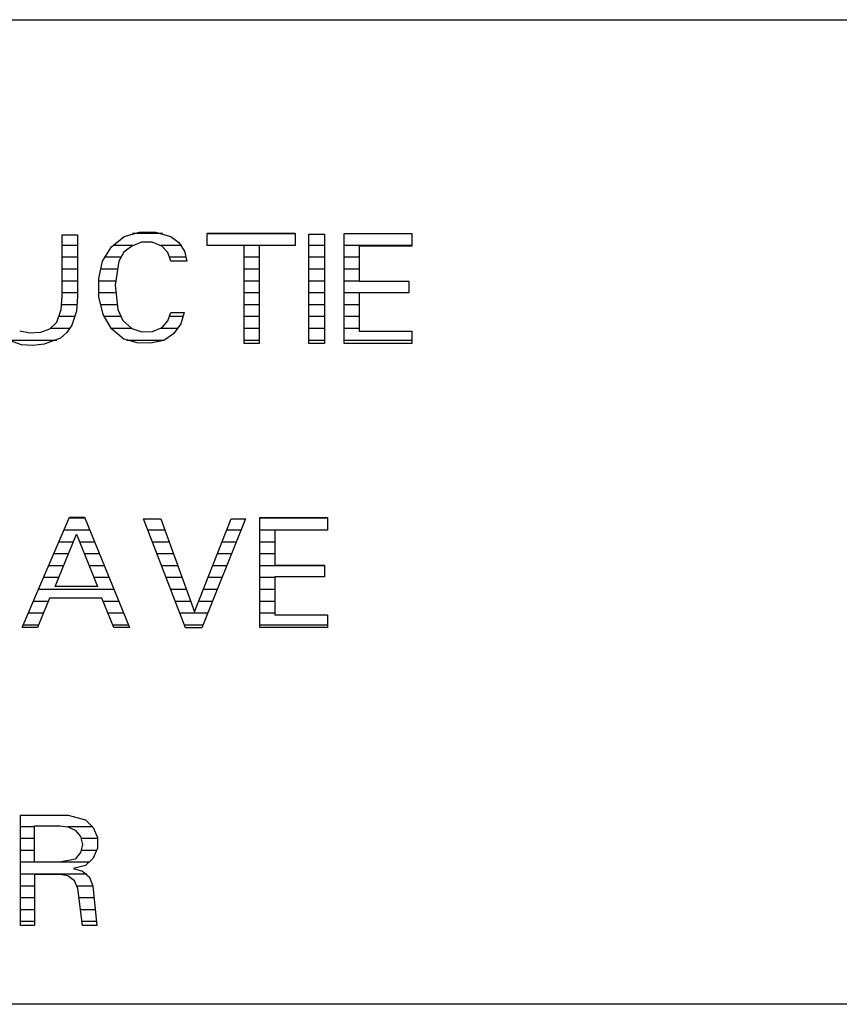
# Model space of a CAD drawing. Extents: x -20500 to 18806, y -14250 to 12231.
# Tile 4 of 16: x -12457 to -9616, y -7267 to -3854. Entities that reach past the tile are written whole.
import ezdxf

# ---------------------------------------------------------------- set-up
doc = ezdxf.new("R2010")
doc.units = 0
doc.header["$MEASUREMENT"] = 0
doc.linetypes.add('DOT', pattern=[50, 0, -50])
doc.layers.add('LAYER107', color=2, linetype='DOT')
doc.layers.add('LAYER28', color=1, linetype='CONTINUOUS')

msp = doc.modelspace()

# ---------------------------------------------------------------- linework, layer by layer
at = {"layer": 'LAYER107', "color": 5, "linetype": 'Continuous'}
for p, q in [((-12309.81215, -4813.43725), (-12309.81215, -4600.1869)), ((-12309.81215, -4600.1869), (-12257.18765, -4600.1869)), ((-12257.18765, -4600.1869), (-12257.18765, -4814.13995)), ((-12139.51795, -4642.32905), (-12095.15455, -4605.86245)), ((-12095.24995, -4605.89065), (-12042.02425, -4591.1049)), ((-12042.02425, -4591.1049), (-11987.101, -4591.1049)), ((-11987.101, -4591.1049), (-11933.87525, -4605.89065)), ((-11933.93785, -4605.89065), (-11905.1407, -4626.7246)), ((-11807.56225, -4636.82745), (-11807.56225, -4595.2816)), ((-11807.56225, -4595.2816), (-11649.74975, -4595.2816)), ((-11649.74975, -4595.2816), (-11502.24915, -4595.2816)), ((-11502.24915, -4595.2816), (-11502.24915, -4636.82745)), ((-11455.188, -4803.6869), (-11455.188, -4598.0469)), ((-11455.188, -4598.0469), (-11401.18715, -4598.0469)), ((-11401.18715, -4598.0469), (-11401.18715, -4977.48375)), ((-11332.6874, -4782.9212), (-11332.6874, -4595.98425)), ((-11332.6874, -4595.98425), (-11097.93775, -4595.98425)), ((-11097.93775, -4595.98425), (-11097.93775, -4639.5939)), ((-12068.25025, -4639.1247), (-12095.9625, -4660.8658)), ((-12034.5871, -4626.1963), (-12068.3014, -4639.1178)), ((-11998.6351, -4626.2253), (-12034.5871, -4626.1963)), ((-11965.0627, -4639.1247), (-11998.6351, -4626.2253)), ((-11943.88735, -4661.7214), (-11965.123, -4639.1079)), ((-11905.1407, -4626.7246), (-11885.627, -4656.33085)), ((-11678.81315, -4636.82745), (-11807.56225, -4636.82745)), ((-11678.81315, -4977.48375), (-11678.81315, -4636.82745)), ((-11502.24915, -4636.82745), (-11626.87455, -4636.82745)), ((-11626.87455, -4636.82745), (-11626.87455, -4977.48375)), ((-11097.93775, -4639.5939), (-11280.7495, -4639.5939)), ((-11280.7495, -4639.5939), (-11280.7495, -4760.76545)), ((-12169.9997, -4691.0465), (-12139.51795, -4642.32905)), ((-12095.9625, -4660.8658), (-12113.9122, -4691.0015)), ((-11933.93785, -4691.0465), (-11943.88735, -4661.7214)), ((-11885.627, -4656.33085), (-11877.83125, -4691.0778)), ((-12183.14135, -4752.16255), (-12170.0615, -4691.1766)), ((-12113.9374, -4691.0465), (-12126.3336, -4774.5247)), ((-11908.99965, -4691.0465), (-11933.93785, -4691.0465)), ((-11877.81295, -4691.0465), (-11908.99965, -4691.0465)), ((-12182.45085, -4814.9723), (-12183.14135, -4752.16255)), ((-12126.3336, -4774.5247), (-12117.1982, -4859.1007)), ((-11280.7495, -4760.76545), (-11108.31225, -4760.76545)), ((-11108.31225, -4760.76545), (-11108.31225, -4801.60905)), ((-11455.188, -4977.48375), (-11455.188, -4803.6869)), ((-11332.6874, -4977.48375), (-11332.6874, -4782.9212)), ((-11108.31225, -4801.60905), (-11280.7495, -4801.60905)), ((-11280.7495, -4801.60905), (-11280.7495, -4933.85885)), ((-12313.5597, -4859.16635), (-12309.8068, -4813.3255)), ((-12257.18765, -4814.13995), (-12260.59035, -4864.83575)), ((-12167.93745, -4875.92125), (-12182.45085, -4814.9723)), ((-12328.4996, -4902.7649), (-12313.5597, -4859.16635)), ((-12260.59035, -4864.83575), (-12276.5892, -4913.1687)), ((-12139.30895, -4925.73015), (-12167.92145, -4876.02195)), ((-12117.25005, -4858.92145), (-12099.23555, -4896.84675)), ((-11943.76375, -4897.8958), (-11933.9386, -4869.7048)), ((-11933.93785, -4869.6869), (-11886.93695, -4869.6869)), ((-11886.93695, -4869.6869), (-11899.28285, -4909.2972)), ((-12352.8824, -4926.12075), (-12328.4622, -4902.7519)), ((-12276.5625, -4913.1405), (-12293.34105, -4938.6566)), ((-12099.23555, -4896.84675), (-12068.25025, -4925.08585)), ((-11962.99975, -4920.92135), (-11943.76375, -4897.8958)), ((-11899.28285, -4909.2972), (-11923.8556, -4942.8959)), ((-12457.24945, -4932.531), (-12421.19445, -4939.9582)), ((-12421.19445, -4939.9582), (-12384.581, -4938.05885)), ((-12384.5619, -4938.07795), (-12352.8824, -4926.12075)), ((-12293.34105, -4938.6566), (-12315.9645, -4958.7921)), ((-12095.24995, -4962.46835), (-12139.30895, -4925.73015)), ((-12068.25025, -4925.0778), (-12033.46785, -4936.5528)), ((-12033.46785, -4936.5528), (-11996.8292, -4935.11315)), ((-11996.8292, -4935.11315), (-11963.01805, -4920.92135)), ((-11923.8556, -4942.8959), (-11957.9872, -4966.72365)), ((-11280.7495, -4933.85885), (-11097.93775, -4933.85885)), ((-11097.93775, -4933.85885), (-11097.93775, -4977.48375)), ((-12451.06275, -4981.00015), (-12509.20335, -4960.91195)), ((-12411.53945, -4984.3895), (-12451.0475, -4980.999)), ((-12372.1245, -4979.62495), (-12411.53945, -4984.3895)), ((-12316.00035, -4958.84325), (-12371.9902, -4979.60395)), ((-12050.1442, -4974.84015), (-12095.35675, -4962.39585)), ((-12003.57895, -4976.2676), (-12050.1442, -4974.84015)), ((-11958.0002, -4966.71865), (-12003.57895, -4976.2676)), ((-11626.87455, -4977.48375), (-11678.81315, -4977.48375)), ((-11401.18715, -4977.48375), (-11455.188, -4977.48375)), ((-11097.93775, -4977.48375), (-11332.6874, -4977.48375)), ((-12387.43745, -5818.15565), (-12284.31245, -5579.28045)), ((-12284.31245, -5579.28045), (-12232.37535, -5579.28045)), ((-12232.37535, -5579.28045), (-12076.5625, -5960.79635)), ((-11882.56225, -5962.96885), (-12027.9373, -5584.23425)), ((-12027.9373, -5584.23425), (-11996.8117, -5584.23425)), ((-11996.8117, -5584.23425), (-11967.68725, -5584.23425)), ((-11967.68725, -5584.23425), (-11851.3748, -5907.5779)), ((-11851.3748, -5907.5779), (-11724.68795, -5584.23425)), ((-11674.8123, -5584.23425), (-11826.4374, -5962.96885)), ((-11724.68795, -5584.23425), (-11674.8123, -5584.23425)), ((-11624.62465, -5766.92125), (-11624.62465, -5579.9843)), ((-11624.62465, -5579.9843), (-11389.9376, -5579.9843)), ((-11389.9376, -5579.9843), (-11389.9376, -5623.59315)), ((-11389.9376, -5623.59315), (-11572.74935, -5623.59315)), ((-11572.74935, -5623.59315), (-11572.74935, -5744.76545)), ((-12334.81295, -5818.8591), (-12260.7498, -5638.1405)), ((-12260.7498, -5638.1405), (-12188.06305, -5818.8591)), ((-11624.62465, -5961.48375), (-11624.62465, -5766.92125)), ((-11572.74935, -5744.76545), (-11400.31205, -5744.76545)), ((-11400.31205, -5744.76545), (-11400.31205, -5785.60905)), ((-11400.31205, -5785.60905), (-11572.74935, -5785.60905)), ((-11572.74935, -5785.60905), (-11572.74935, -5917.8589)), ((-12449.06235, -5961.48375), (-12387.43745, -5818.15565)), ((-12258.31225, -5818.8591), (-12334.81295, -5818.8591)), ((-12188.06305, -5818.8591), (-12258.6876, -5818.8591)), ((-12354.25035, -5859.7027), (-12395.063, -5961.48375)), ((-12172.12525, -5859.7027), (-12354.25035, -5859.7027)), ((-12130.5626, -5960.79635), (-12172.12525, -5859.7027)), ((-11572.74935, -5917.8589), (-11389.9376, -5917.8589)), ((-11389.9376, -5917.8589), (-11389.9376, -5961.48375)), ((-12395.063, -5961.48375), (-12449.06235, -5961.48375)), ((-12076.5625, -5960.79635), (-12130.5626, -5960.79635)), ((-12076.5625, -5960.79635), (-12076.5625, -5960.79635)), ((-11826.4374, -5962.96885), (-11882.56225, -5962.96885)), ((-11389.9376, -5961.48375), (-11624.62465, -5961.48375)), ((-12454.187, -6857.3906), (-12454.187, -6611.59365)), ((-12454.187, -6611.59365), (-12289.37455, -6611.59365)), ((-12289.37455, -6611.59365), (-12229.20305, -6628.18525)), ((-12406.37435, -6713.37435), (-12406.37435, -6648.98455)), ((-12406.37435, -6648.98455), (-12318.49975, -6648.98455)), ((-12318.49975, -6648.98455), (-12290.3755, -6651.8585)), ((-12290.3755, -6651.8585), (-12264.52025, -6663.5071)), ((-12229.12445, -6628.2028), (-12202.03935, -6654.25645)), ((-12202.03935, -6654.25645), (-12187.37105, -6688.74435)), ((-12264.43785, -6663.51545), (-12246.0701, -6685.66285)), ((-12246.0701, -6685.66285), (-12239.47525, -6713.71765)), ((-12187.37105, -6688.74435), (-12187.37105, -6726.223)), ((-12406.37435, -6774.2958), (-12406.37435, -6713.37435)), ((-12239.47525, -6713.71765), (-12246.0701, -6741.77245)), ((-12246.0701, -6741.77245), (-12264.476, -6763.9488)), ((-12187.37105, -6726.223), (-12202.1225, -6760.8322)), ((-12318.49975, -6774.2958), (-12406.37435, -6774.2958)), ((-12264.43785, -6763.92135), (-12318.4181, -6774.321)), ((-12229.12445, -6786.76605), (-12270.66955, -6797.17255)), ((-12202.1225, -6760.8322), (-12229.1588, -6786.78665)), ((-12318.49975, -6817.9207), (-12406.37435, -6817.9207)), ((-12406.37435, -6817.9207), (-12406.37435, -6994.4847)), ((-12290.15505, -6822.01995), (-12318.49975, -6817.9184)), ((-12267.4286, -6839.4493), (-12290.15505, -6822.01995)), ((-12270.6871, -6797.15575), (-12239.38675, -6805.4199)), ((-12239.38675, -6805.4199), (-12215.5098, -6827.0775)), ((-12454.187, -6994.4847), (-12454.187, -6857.3906)), ((-12256.1241, -6865.7028), (-12267.4286, -6839.4493)), ((-12215.5098, -6827.0775), (-12204.24425, -6857.3921)), ((-12204.24955, -6857.3906), (-12189.68735, -6994.4847)), ((-12239.563, -6994.4847), (-12256.1241, -6865.7028)), ((-12406.37435, -6994.4847), (-12454.187, -6994.4847)), ((-12189.68735, -6994.4847), (-12239.563, -6994.4847))]:
    msp.add_line(p, q, dxfattribs=at)
at = {"layer": 'LAYER107', "color": 2, "linetype": 'Continuous'}
for p, q in [((-11962.80365, -4595.9259), (-12066.32155, -4595.9259)), ((-11502.24915, -4595.9259), (-11807.56225, -4595.9259)), ((-12257.18765, -4637.0472), (-12309.81215, -4637.0472)), ((-12064.75905, -4637.0472), (-12134.6855, -4637.0472)), ((-11896.53015, -4637.0472), (-11968.6165, -4637.0472)), ((-11626.87455, -4637.0472), (-11678.81315, -4637.0472)), ((-11401.18715, -4637.0472), (-11455.188, -4637.0472)), ((-11097.93775, -4637.0472), (-11332.6874, -4637.0472)), ((-12257.18765, -4678.1685), (-12309.81215, -4678.1685)), ((-12108.0742, -4678.1685), (-12163.9839, -4678.1685)), ((-11879.19235, -4678.1685), (-11936.59895, -4678.1685)), ((-11626.87455, -4678.1685), (-11678.81315, -4678.1685)), ((-11401.18715, -4678.1685), (-11455.188, -4678.1685)), ((-11280.7495, -4678.1685), (-11332.6874, -4678.1685)), ((-12257.18765, -4719.2898), (-12309.81215, -4719.2898)), ((-12120.5757, -4719.2898), (-12177.85035, -4719.2898)), ((-11626.87455, -4719.2898), (-11678.81315, -4719.2898)), ((-11401.18715, -4719.2898), (-11455.188, -4719.2898)), ((-11280.7495, -4719.2898), (-11332.6874, -4719.2898)), ((-12257.18765, -4760.41105), (-12309.81215, -4760.41105)), ((-12125.74615, -4760.41105), (-12183.85085, -4760.41105)), ((-11626.87455, -4760.41105), (-11678.81315, -4760.41105)), ((-11401.18715, -4760.41105), (-11455.188, -4760.41105)), ((-11280.7495, -4760.41105), (-11332.6874, -4760.41105)), ((-12257.18765, -4801.53235), (-12309.81215, -4801.53235)), ((-12125.7904, -4801.53235), (-12183.77915, -4801.53235)), ((-11626.87455, -4801.53235), (-11678.81315, -4801.53235)), ((-11401.18715, -4801.53235), (-11455.188, -4801.53235)), ((-11108.31225, -4801.53235), (-11332.6874, -4801.53235)), ((-12257.5157, -4842.65365), (-12310.8818, -4842.65365)), ((-12120.71075, -4842.65365), (-12177.6314, -4842.65365)), ((-11626.87455, -4842.6529), (-11678.81315, -4842.6529)), ((-11401.18715, -4842.6529), (-11455.188, -4842.6529)), ((-11280.7495, -4842.6529), (-11332.6874, -4842.6529)), ((-12265.25575, -4883.7742), (-12320.49255, -4883.7742)), ((-12107.54775, -4883.7742), (-12164.904, -4883.7742)), ((-11889.711, -4883.7742), (-11937.41835, -4883.7742)), ((-11626.87455, -4883.7742), (-11678.81315, -4883.7742)), ((-11401.18715, -4883.7742), (-11455.188, -4883.7742)), ((-11280.7495, -4883.7742), (-11332.6874, -4883.7742)), ((-12283.107, -4924.8955), (-12350.99485, -4924.8955)), ((-12068.56005, -4924.8955), (-12140.0055, -4924.8955)), ((-11908.59605, -4924.8955), (-11969.66555, -4924.8955)), ((-11626.87455, -4924.8955), (-11678.81315, -4924.8955)), ((-11401.18715, -4924.8955), (-11455.188, -4924.8955)), ((-11280.7495, -4924.8955), (-11332.6874, -4924.8955)), ((-12328.88335, -4966.01675), (-12498.81515, -4966.01675)), ((-11956.5262, -4966.01675), (-12085.79405, -4966.01675)), ((-11626.87455, -4966.01675), (-11678.81315, -4966.01675)), ((-11401.18715, -4966.01675), (-11455.188, -4966.01675)), ((-11097.93775, -4966.01675), (-11332.6874, -4966.01675)), ((-12230.92345, -5582.835), (-12285.84745, -5582.835)), ((-11389.9376, -5582.835), (-11624.62465, -5582.835)), ((-12214.12965, -5623.9563), (-12303.5988, -5623.9563)), ((-11953.39815, -5623.9563), (-12012.68995, -5623.9563)), ((-11690.71505, -5623.9563), (-11740.25115, -5623.9563)), ((-11572.74935, -5623.9563), (-11624.62465, -5623.9563)), ((-12271.78955, -5665.0776), (-12321.3516, -5665.0776)), ((-12197.33505, -5665.0776), (-12249.9153, -5665.0776)), ((-11938.60625, -5665.0776), (-11996.9055, -5665.0776)), ((-11707.17775, -5665.0776), (-11756.36215, -5665.0776)), ((-11572.74935, -5665.0776), (-11624.62465, -5665.0776)), ((-12288.6421, -5706.19925), (-12339.1037, -5706.19925)), ((-12180.54125, -5706.19925), (-12233.37555, -5706.19925)), ((-11923.8144, -5706.19925), (-11981.12185, -5706.19925)), ((-11723.64045, -5706.19925), (-11772.4739, -5706.19925)), ((-11572.74935, -5706.19925), (-11624.62465, -5706.19925)), ((-12305.4947, -5747.32055), (-12356.85655, -5747.32055)), ((-12163.74665, -5747.32055), (-12216.83655, -5747.32055)), ((-11909.0225, -5747.32055), (-11965.33735, -5747.32055)), ((-11740.1039, -5747.32055), (-11788.5849, -5747.32055)), ((-11400.31205, -5747.32055), (-11624.62465, -5747.32055)), ((-12322.34725, -5788.44185), (-12374.6094, -5788.44185)), ((-12146.95205, -5788.44185), (-12200.2968, -5788.44185)), ((-11894.23065, -5788.44185), (-11949.5529, -5788.44185)), ((-11756.56585, -5788.44185), (-11804.69665, -5788.44185)), ((-11572.74935, -5788.44185), (-11624.62465, -5788.44185)), ((-12130.15825, -5829.56315), (-12392.3416, -5829.56315)), ((-11879.4388, -5829.56315), (-11933.76925, -5829.56315)), ((-11773.02855, -5829.562), (-11820.8084, -5829.56315)), ((-11572.74935, -5829.562), (-11624.62465, -5829.562)), ((-12358.65325, -5870.6833), (-12410.02195, -5870.6833)), ((-12113.36515, -5870.6833), (-12167.61015, -5870.6833)), ((-11864.6454, -5870.6833), (-11917.98475, -5870.6833)), ((-11789.49205, -5870.6833), (-11836.92015, -5870.6833)), ((-11572.74935, -5870.6833), (-11624.62465, -5870.6833)), ((-12375.14265, -5911.80495), (-12427.7031, -5911.80495)), ((-12096.5706, -5911.80495), (-12150.7042, -5911.80495)), ((-11805.954, -5911.80495), (-11902.2011, -5911.80495)), ((-11572.74935, -5911.80495), (-11624.62465, -5911.80495)), ((-12391.6313, -5952.92625), (-12445.3827, -5952.92625)), ((-12079.77675, -5952.92625), (-12133.7982, -5952.92625)), ((-11822.4167, -5952.92625), (-11886.41665, -5952.92625)), ((-11389.9376, -5952.92625), (-11624.62465, -5952.92625)), ((-12406.37435, -6651.9867), (-12454.187, -6651.9867)), ((-12203.6522, -6651.9867), (-12289.89945, -6651.9867)), ((-12406.37435, -6693.10835), (-12454.187, -6693.10835)), ((-12186.5883, -6693.10835), (-12242.94435, -6693.10835)), ((-12406.37435, -6734.23005), (-12454.187, -6734.23005)), ((-12189.373, -6734.23005), (-12242.91, -6734.23005)), ((-12214.5172, -6775.35095), (-12454.187, -6775.35095)), ((-12224.3881, -6816.47265), (-12454.187, -6816.47265)), ((-12406.37435, -6857.59275), (-12454.187, -6857.59275)), ((-12204.22895, -6857.59275), (-12257.98265, -6857.59275)), ((-12406.37435, -6898.71445), (-12454.187, -6898.71445)), ((-12199.86115, -6898.71445), (-12251.8791, -6898.71445)), ((-12406.37435, -6939.83535), (-12454.187, -6939.83535)), ((-12195.4918, -6939.83535), (-12246.5904, -6939.83535)), ((-12406.37435, -6980.95705), (-12454.187, -6980.95705)), ((-12191.12395, -6980.95705), (-12241.3025, -6980.95705))]:
    msp.add_line(p, q, dxfattribs=at)
at = {"layer": 'LAYER28', "color": 3, "linetype": 'Continuous'}
for p, q in [((-16698.999, -3854.4842), (-5408.37515, -3854.4842)), ((-5408.37515, -7267.4835), (-16698.999, -7267.4835))]:
    msp.add_line(p, q, dxfattribs=at)

doc.saveas('drawing.dxf')
